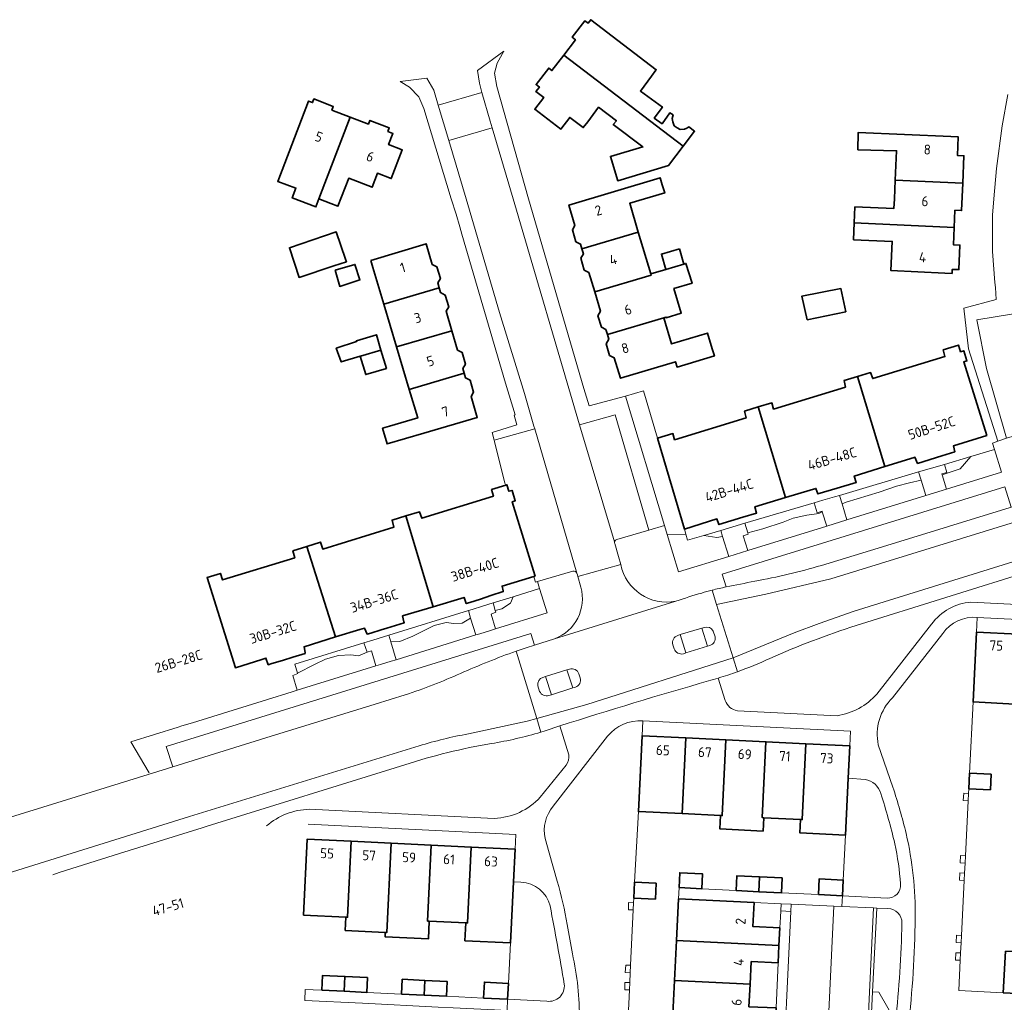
# Model space of a CAD drawing. Extents: x 150256 to 156914, y 461459 to 469481.
# Tile 149 of 256: x 155425 to 155558, y 461892 to 462024. Entities that reach past the tile are written whole.
import ezdxf
from ezdxf.enums import TextEntityAlignment as Align

# ---------------------------------------------------------------- set-up
doc = ezdxf.new("R2010")
doc.units = 0
doc.header["$LTSCALE"] = 0.75
for name, color, linetype, lineweight in [('B-RO-GR-BEPLANTING_CULTUUR_BODEMBEDEKKER-GV', 251, 'CONTINUOUS', 18), ('B-RO-GR-BEPLANTING_CULTUUR_HEESTERS-GV', 251, 'CONTINUOUS', 18), ('B-RO-GR-BEPLANTING_CULTUUR_VASTE PLANTENVAK-GV', 251, 'CONTINUOUS', 18), ('B-RO-IE-TERREINAFSCHEIDING_KUNSTMATIG_MUUR-G', 251, 'IE-TERREINAFSCHEIDING-KUNSTMATIG-DICHT', 18), ('B-RO-OG-BEBOUWING-GV', 6, 'CONTINUOUS', 35), ('B-RO-OG-BEBOUWING-T18', 1, 'CONTINUOUS', 18), ('B-RO-OG-TERREIN_CULTUURSCHEIDING-GV', 251, 'CONTINUOUS', 18), ('B-RO-VH-VERHARDING_ASFALT-GV', 251, 'CONTINUOUS', 18), ('B-RO-VH-VERHARDING_BEDRIJFSVLOERPLAAT-GV', 251, 'CONTINUOUS', 18), ('B-RO-VH-VERHARDING_BETONSTRAATSTEEN-GV', 251, 'CONTINUOUS', 18), ('B-RO-VH-VERHARDING_SIERBESTRATING-GV', 251, 'CONTINUOUS', 18), ('B-RO-VH-VERHARDING_STRAATBAKSTEEN-GV', 251, 'CONTINUOUS', 18), ('B-RO-VH-VERHARDING_TEGEL-GV', 251, 'CONTINUOUS', 18)]:
    doc.layers.add(name, color=color, linetype=linetype, lineweight=lineweight)
doc.styles.add('NLCS-ISO-M200-T18', font='NLCS-ISO.ttf', dxfattribs={"height": 360})
doc.linetypes.add('IE-TERREINAFSCHEIDING-KUNSTMATIG-DICHT', pattern='A,8,-1,[82,NLCS.SHX,S=0.75,R=90,X=0,Y=0],-1', length=10)

msp = doc.modelspace()

# ---------------------------------------------------------------- linework, layer by layer
at = {"layer": 'B-RO-GR-BEPLANTING_CULTUUR_BODEMBEDEKKER-GV'}
for points in [[(155539.312, 461921.716), (155537.017, 461921.9), (155536.642, 461914.228)], [(155536.642, 461914.228), (155536.345, 461908.16), (155536.237, 461906.04), (155542.249, 461905.725)], [(155492.884, 461907.857), (155491.885, 461907.906), (155491.482, 461899.679)], [(155542.367, 461904.3), (155540.853, 461904.37), (155540.302, 461893.076), (155541.149, 461893.052), (155543.398, 461889.124)], [(155491.482, 461899.679), (155491.194, 461894.223), (155491.086, 461892.084), (155496.373, 461891.82)], [(155543.318, 461888.406), (155543.398, 461889.124), (155541.149, 461893.052), (155540.302, 461893.076), (155539.563, 461877.937)]]:
    msp.add_lwpolyline(points, dxfattribs=at)
for points in [[(155541.415, 461919.81, 0.285641), (155539.312, 461921.716)], [(155543.295, 461913.057, 0.0189303), (155541.415, 461919.81)], [(155544.061, 461907.632, 0.0375576), (155543.295, 461913.057)], [(155496.807, 461904.66, 0.333704), (155492.884, 461907.857)], [(155542.249, 461905.725, 0.4719022), (155544.061, 461907.632)], [(155498.717, 461894.108, 0.0072065), (155496.807, 461904.66)], [(155544.252, 461902.367, 0.4206385), (155542.367, 461904.3)], [(155543.398, 461889.124, 0.0225014), (155544.252, 461902.367)], [(155496.373, 461891.82, 0.4974097), (155498.717, 461894.108)]]:
    msp.add_lwpolyline(points, format="xyb", dxfattribs=at)
at = {"layer": 'B-RO-GR-BEPLANTING_CULTUUR_HEESTERS-GV'}
msp.add_lwpolyline([(155514.915, 461955.481), (155511.305, 461967.744), (155509.425, 461974.13), (155506.984, 461973.416), (155512.245, 461955.949), (155512.611, 461954.734), (155515.123, 461954.776)], close=True, dxfattribs=at)
at = {"layer": 'B-RO-GR-BEPLANTING_CULTUUR_VASTE PLANTENVAK-GV'}
for points in [[(155563.114, 461947.297), (155562.257, 461950.01), (155538.101, 461942.483)], [(155553.56, 461945.628), (155561.547, 461945.229)], [(155540.863, 461933.234), (155548.258, 461942.665)], [(155519.495, 461935.39), (155520.435, 461932.356)], [(155522.068, 461930.984), (155535.518, 461930.317)], [(155499.323, 461925.053), (155498.117, 461928.932), (155496.136, 461928.279), (155495.574, 461928.104)], [(155477.233, 461923.687), (155450.58, 461915.426)], [(155495.492, 461919.324), (155498.975, 461923.651)], [(155464.333, 461917.693), (155489.273, 461916.473)]]:
    msp.add_lwpolyline(points, dxfattribs=at)
for points in [[(155548.258, 461942.665, -0.216989), (155553.56, 461945.628)], [(155538.101, 461942.483, 0.0282993), (155526.462, 461938.03)], [(155526.462, 461938.03, -0.0214635), (155522.088, 461936.246)], [(155522.088, 461936.246, -0.012391), (155519.495, 461935.39)], [(155535.518, 461930.317, 0.1764552), (155540.863, 461933.234)], [(155520.435, 461932.356, 0.2825653), (155522.068, 461930.984)], [(155495.574, 461928.104, -0.0338237), (155488.887, 461926.56)], [(155488.887, 461926.56, 0.037665), (155477.233, 461923.687)], [(155498.975, 461923.651, 0.1940895), (155499.323, 461925.053)], [(155489.273, 461916.473, 0.2011272), (155495.492, 461919.324)], [(155458.574, 461915.453, -0.1749677), (155464.333, 461917.693)]]:
    msp.add_lwpolyline(points, format="xyb", dxfattribs=at)
at = {"layer": 'B-RO-IE-TERREINAFSCHEIDING_KUNSTMATIG_MUUR-G'}
for points in [[(155553.369, 461922.563), (155553.855, 461932.167)], [(155553.267, 461920.466), (155553.235, 461919.826)], [(155553.186, 461918.839), (155552.816, 461911.425)], [(155553.235, 461919.826), (155553.186, 461918.839)], [(155508.715, 461917.395), (155508.198, 461907.85)], [(155536.345, 461908.16), (155536.642, 461914.228)], [(155552.816, 461911.425), (155552.767, 461910.436)], [(155552.767, 461910.436), (155552.7, 461909.095)], [(155552.651, 461908.099), (155552.281, 461900.675)], [(155552.7, 461909.095), (155552.651, 461908.099)], [(155508.097, 461905.719), (155508.067, 461905.101)], [(155508.02, 461904.118), (155507.659, 461896.658)], [(155508.067, 461905.101), (155508.02, 461904.118)], [(155524.32, 461905.13), (155527.953, 461904.953)], [(155527.907, 461903.994), (155527.866, 461903.17)], [(155527.953, 461904.953), (155527.907, 461903.994)], [(155529.281, 461903.928), (155529.327, 461904.887)], [(155528.049, 461878.37), (155529.281, 461903.928)], [(155552.281, 461900.675), (155552.231, 461899.679)], [(155491.194, 461894.223), (155491.482, 461899.679)], [(155552.231, 461899.679), (155552.164, 461898.327)], [(155552.114, 461897.337), (155551.912, 461893.277), (155557.923, 461892.957)], [(155552.164, 461898.327), (155552.114, 461897.337)], [(155507.659, 461896.658), (155507.611, 461895.662)], [(155507.611, 461895.662), (155507.546, 461894.324)], [(155463.798, 461893.411), (155464.881, 461893.359)], [(155507.546, 461894.324), (155507.498, 461893.332)], [(155507.498, 461893.332), (155507.139, 461885.887)]]:
    msp.add_lwpolyline(points, dxfattribs=at)
at = {"layer": 'B-RO-OG-BEBOUWING-GV'}
for points in [[(155510.475, 462016.534), (155511.071, 462017.337), (155511.134, 462017.422), (155502.29, 462024.162), (155501.929, 462023.689), (155501.495, 462024.02), (155499.797, 462021.792), (155500.232, 462021.461), (155498.648, 462019.383), (155514.761, 462007.104), (155516.292, 462009.128), (155515.508, 462009.696), (155515.238, 462009.534), (155514.941, 462009.399), (155514.346, 462009.372), (155513.941, 462009.561), (155513.535, 462009.858), (155513.346, 462010.372), (155513.265, 462010.832), (155513.401, 462011.318), (155512.968, 462011.615), (155511.914, 462010.129), (155510.86, 462010.886), (155511.956, 462012.386), (155509, 462014.547)], [(155498.648, 462019.383), (155497.065, 462017.306), (155496.63, 462017.637), (155494.93, 462015.406), (155495.364, 462015.075), (155494.902, 462014.468), (155495.975, 462013.65), (155494.747, 462012.094), (155498.271, 462009.415), (155499.469, 462010.986), (155501.273, 462009.61), (155501.879, 462010.405), (155503.358, 462012.346), (155505.755, 462010.536), (155505.334, 462010.014), (155509.321, 462007.018), (155504.95, 462005.732), (155505.944, 462002.456), (155512.779, 462004.483), (155514.761, 462007.104)], [(155465.637, 461999.993), (155469.854, 462011.034), (155467.388, 462011.976), (155467.579, 462012.477), (155464.966, 462013.48), (155464.773, 462012.975), (155464.226, 462013.183), (155460.094, 462002.362), (155462.535, 462001.446), (155462.045, 462000.14), (155465.228, 461998.924)], [(155469.854, 462011.034), (155465.637, 461999.993), (155467.263, 461999.366), (155468.196, 461999.006), (155469.652, 462002.778), (155472.803, 462001.562), (155473.531, 462003.45), (155475.395, 462002.732), (155476.874, 462006.623), (155475.032, 462007.326), (155475.609, 462008.836), (155474.939, 462009.092), (155475.13, 462009.591), (155472.51, 462010.591), (155472.32, 462010.092)], [(155543.355, 462002.536), (155552.456, 462002.125), (155552.623, 462005.818), (155551.742, 462005.857), (155551.854, 462008.355), (155550.855, 462008.4), (155538.374, 462008.964), (155538.373, 462008.903), (155538.323, 462006.63), (155543.545, 462006.493)], [(155501.103, 461993.253), (155508.703, 461995.514), (155507.543, 461999.411), (155512.263, 462000.816), (155511.945, 462001.881), (155511.659, 462002.84), (155499.34, 461999.164), (155500.161, 461996.411), (155499.81, 461995.805), (155500.281, 461994.226), (155500.908, 461993.906)], [(155552.456, 462002.125), (155543.355, 462002.536), (155543.233, 462000), (155543.171, 461998.709), (155537.908, 461998.924), (155537.828, 461996.749), (155551.303, 461996.141), (155551.408, 461998.473), (155552.29, 461998.433)], [(155537.828, 461996.749), (155537.745, 461994.489), (155542.957, 461994.262), (155542.767, 461990.322), (155550.024, 461989.994), (155551.023, 461989.949), (155551.048, 461990.499), (155551.937, 461990.459), (155552.086, 461993.769), (155551.198, 461993.809), (155551.303, 461996.141)], [(155467.637, 461990.955), (155469.343, 461991.521), (155469.223, 461991.875), (155467.977, 461995.547), (155461.661, 461993.405), (155462.964, 461989.405)], [(155501.103, 461993.253), (155501.297, 461992.6), (155500.972, 461992.02), (155501.409, 461990.4), (155502.052, 461990.07), (155502.824, 461987.473), (155510.424, 461989.734), (155510.382, 461989.878), (155508.703, 461995.514)], [(155472.619, 461991.698), (155472.906, 461990.74), (155474.379, 461985.817), (155481.854, 461988.011), (155481.663, 461988.662), (155482.013, 461989.262), (155481.55, 461990.847), (155480.928, 461991.168), (155480.114, 461993.94)], [(155514.254, 461993.265), (155511.821, 461992.563), (155512.438, 461990.49), (155514.865, 461991.212)], [(155467.819, 461990.408), (155468.44, 461988.192), (155471.173, 461989.079), (155470.483, 461991.172)], [(155512.137, 461983.984), (155512.423, 461984.069), (155512.451, 461983.975), (155514.504, 461984.583), (155513.518, 461987.909), (155515.957, 461988.624), (155515.132, 461991.291), (155514.865, 461991.212), (155512.438, 461990.49), (155510.382, 461989.878), (155510.424, 461989.734), (155502.824, 461987.473), (155503.597, 461984.877), (155503.245, 461984.253), (155503.723, 461982.685), (155504.343, 461982.37), (155504.535, 461981.723)], [(155483.551, 461982.231), (155482.783, 461984.846), (155483.135, 461985.447), (155482.664, 461987.026), (155482.045, 461987.36), (155481.854, 461988.011), (155474.379, 461985.817), (155476.106, 461980.046)], [(155536.699, 461984.763), (155536.029, 461987.907), (155530.778, 461986.894), (155531.482, 461983.707)], [(155518.68, 461979.783), (155518.047, 461981.904), (155513.187, 461980.456), (155512.137, 461983.984), (155504.535, 461981.723), (155504.728, 461981.075), (155504.382, 461980.467), (155504.843, 461978.893), (155505.473, 461978.569), (155506.294, 461975.812), (155513.72, 461978.029), (155513.931, 461977.322), (155518.966, 461978.825)], [(155474.007, 461979.614), (155473.393, 461981.689), (155470.695, 461980.867), (155470.724, 461980.762), (155467.964, 461979.866), (155468.651, 461978.015), (155471.213, 461978.78), (155471.265, 461978.796)], [(155476.106, 461980.046), (155477.824, 461974.305), (155485.239, 461976.482), (155485.054, 461977.109), (155485.399, 461977.71), (155484.933, 461979.297), (155484.318, 461979.617), (155483.551, 461982.231)], [(155538.243, 461976.04), (155541.936, 461963.9), (155545.905, 461965.129), (155546.017, 461965.164), (155546.366, 461964.324), (155549.622, 461965.356), (155551.385, 461965.915), (155551.19, 461966.69), (155555.686, 461968.113), (155552.594, 461978.02), (155553.016, 461978.152), (155552.589, 461979.517), (155552.168, 461979.385), (155551.887, 461980.285), (155549.821, 461979.647), (155550.053, 461978.738), (155540.325, 461975.763), (155540.037, 461976.586)], [(155471.213, 461978.78), (155471.947, 461976.319), (155474.74, 461977.136), (155474.007, 461979.614), (155471.265, 461978.796)], [(155475.17, 461969.36), (155474.211, 461969.078), (155474.834, 461966.953), (155479.786, 461968.406), (155486.989, 461970.52), (155486.153, 461973.367), (155486.496, 461973.959), (155486.036, 461975.538), (155485.423, 461975.854), (155485.239, 461976.482), (155477.824, 461974.305), (155478.97, 461970.475)], [(155538.243, 461976.04), (155536.448, 461975.494), (155536.632, 461974.632), (155526.94, 461971.664), (155526.73, 461972.498), (155524.884, 461971.94), (155528.575, 461959.734), (155531.876, 461960.723), (155532.65, 461960.955), (155532.904, 461960.22), (155535.523, 461960.992), (155538.086, 461961.747), (155537.833, 461962.628), (155541.936, 461963.9)], [(155511.305, 461967.744), (155514.915, 461955.481), (155519.316, 461956.844), (155519.58, 461956.077), (155522.818, 461957.074), (155524.648, 461957.638), (155524.417, 461958.487), (155528.575, 461959.734), (155524.884, 461971.94), (155523.037, 461971.381), (155523.236, 461970.468), (155513.603, 461967.53), (155513.372, 461968.344)], [(155481.033, 461945.008), (155485.214, 461946.274), (155485.46, 461945.561), (155485.505, 461945.43), (155485.981, 461945.584), (155487.409, 461946.044), (155488.838, 461946.505), (155490.499, 461947.04), (155490.478, 461947.132), (155490.331, 461947.79), (155494.601, 461949.094), (155494.775, 461949.147), (155494.556, 461949.86), (155491.697, 461959.17), (155492.11, 461959.297), (155491.678, 461960.702), (155491.266, 461960.575), (155490.994, 461961.46), (155490.833, 461961.411), (155488.918, 461960.829), (155489.163, 461959.923), (155479.514, 461956.933), (155479.204, 461957.8), (155477.357, 461957.245)], [(155481.033, 461945.008), (155477.357, 461957.245), (155475.509, 461956.69), (155475.756, 461955.744), (155466.152, 461952.772), (155465.865, 461953.726), (155463.997, 461953.131), (155467.885, 461940.93), (155471.152, 461941.941), (155471.774, 461942.133), (155472.14, 461941.311), (155472.618, 461941.459), (155474.051, 461941.903), (155474.78, 461942.129), (155477.132, 461942.858), (155477.102, 461942.981), (155476.913, 461943.76)], [(155462.108, 461938.208), (155463.78, 461938.72), (155463.759, 461938.846), (155463.629, 461939.614), (155467.885, 461940.93), (155463.997, 461953.131), (155462.128, 461952.535), (155462.374, 461951.622), (155452.633, 461948.618), (155452.363, 461949.5), (155450.563, 461948.937), (155454.366, 461936.779), (155457.923, 461937.907), (155458.478, 461938.083), (155458.795, 461937.195), (155459.274, 461937.342), (155460.708, 461937.78)], [(155559.942, 461941.3), (155554.318, 461941.577), (155553.855, 461932.167), (155559.479, 461931.89)], [(155514.632, 461917.106), (155515.131, 461927.324), (155509.214, 461927.613), (155508.715, 461917.395)], [(155520.525, 461927.061), (155515.131, 461927.324), (155514.632, 461917.106), (155519.79, 461916.854), (155520.025, 461916.843)], [(155520.525, 461927.061), (155520.025, 461916.843), (155519.79, 461916.854), (155519.702, 461915.043), (155525.543, 461914.758), (155525.631, 461916.56), (155525.419, 461916.571), (155525.918, 461926.797)], [(155531.312, 461926.534), (155525.918, 461926.797), (155525.419, 461916.571), (155525.631, 461916.56), (155530.57, 461916.319), (155530.812, 461916.307)], [(155530.57, 461916.319), (155530.482, 461914.529), (155536.642, 461914.228), (155537.017, 461921.9), (155537.229, 461926.245), (155531.312, 461926.534), (155530.812, 461916.307)], [(155553.369, 461922.563), (155553.267, 461920.466), (155556.185, 461920.322), (155556.289, 461922.42)], [(155470, 461913.382), (155464.073, 461913.672), (155463.572, 461903.428), (155469.276, 461903.15), (155469.5, 461903.139)], [(155475.393, 461913.118), (155470, 461913.382), (155469.5, 461903.139), (155469.276, 461903.15), (155469.189, 461901.366), (155474.577, 461901.104), (155474.807, 461901.092)], [(155480.511, 461902.618), (155480.286, 461902.629), (155480.787, 461912.854), (155475.393, 461913.118), (155474.807, 461901.092), (155474.577, 461901.104), (155474.548, 461900.511), (155480.393, 461900.225)], [(155480.787, 461912.854), (155480.286, 461902.629), (155480.511, 461902.618), (155485.448, 461902.376), (155485.68, 461902.364), (155486.181, 461912.59)], [(155485.448, 461902.376), (155485.331, 461899.98), (155491.482, 461899.679), (155491.885, 461907.906), (155492.1, 461912.301), (155486.181, 461912.59), (155485.68, 461902.364)], [(155514.2, 461907.13), (155517.283, 461906.984), (155517.378, 461908.981), (155514.295, 461909.128)], [(155525.051, 461908.582), (155522.006, 461908.729), (155521.91, 461906.731), (155524.955, 461906.584)], [(155525.051, 461908.582), (155524.955, 461906.584), (155528, 461906.437), (155528.097, 461908.435)], [(155532.989, 461906.207), (155536.237, 461906.04), (155536.345, 461908.16), (155533.097, 461908.326)], [(155508.198, 461907.85), (155508.097, 461905.719), (155511.008, 461905.581), (155511.109, 461907.713)], [(155514.118, 461905.629), (155513.843, 461900.004), (155527.678, 461899.328), (155527.794, 461901.694), (155524.161, 461901.872), (155524.32, 461905.13)], [(155527.678, 461899.328), (155513.843, 461900.004), (155513.579, 461894.611), (155523.781, 461894.112), (155523.93, 461897.171), (155527.564, 461896.993)], [(155558.201, 461898.578), (155557.923, 461892.957), (155570.88, 461892.317), (155570.98, 461892.312), (155571.107, 461894.894), (155567.469, 461895.074), (155567.619, 461898.113)], [(155466.032, 461893.303), (155469.054, 461893.158), (155469.15, 461895.155), (155466.129, 461895.301)], [(155469.15, 461895.155), (155469.054, 461893.158), (155472.075, 461893.012), (155472.171, 461895.01)], [(155476.782, 461892.779), (155479.808, 461892.633), (155479.904, 461894.631), (155476.878, 461894.777)], [(155482.834, 461892.488), (155482.93, 461894.485), (155479.904, 461894.631), (155479.808, 461892.633)], [(155491.194, 461894.223), (155487.951, 461894.386), (155487.844, 461892.246), (155491.086, 461892.084)], [(155527.162, 461888.54), (155527.277, 461890.902), (155523.632, 461891.08), (155523.781, 461894.112), (155513.579, 461894.611), (155513.316, 461889.217)]]:
    msp.add_lwpolyline(points, close=True, dxfattribs=at)
at = {"layer": 'B-RO-OG-TERREIN_CULTUURSCHEIDING-GV'}
for points in [[(155549.977, 461964.206), (155550.314, 461963.114), (155549.646, 461962.908), (155549.679, 461962.802), (155549.966, 461962.874), (155552.114, 461963.591), (155553.558, 461965.262)], [(155556.731, 461966.198), (155553.558, 461965.262), (155552.114, 461963.591), (155549.966, 461962.874), (155549.679, 461962.802), (155550.277, 461960.863), (155557.696, 461963.152)], [(155546.842, 461962.093), (155546.506, 461963.181), (155535.82, 461960.028), (155536.179, 461958.867), (155536.75, 461959.097), (155541.177, 461960.465), (155543.52, 461961.246), (155545.278, 461961.702)], [(155536.842, 461956.718), (155547.487, 461960.002), (155546.842, 461962.093), (155545.278, 461961.702), (155543.52, 461961.246), (155541.177, 461960.465), (155536.75, 461959.097), (155536.179, 461958.867)], [(155532.401, 461959.019), (155523.067, 461956.265), (155523.471, 461954.956), (155525.487, 461955.516), (155528.221, 461956.428), (155529.588, 461956.948), (155531.411, 461957.339), (155533.039, 461957.599), (155533.521, 461957.794), (155533.49, 461957.895), (155532.813, 461957.686)], [(155523.471, 461954.956), (155523.524, 461954.786), (155522.859, 461954.581), (155523.473, 461952.593), (155534.113, 461955.876), (155533.521, 461957.794), (155533.039, 461957.599), (155531.411, 461957.339), (155529.588, 461956.948), (155528.221, 461956.428), (155525.487, 461955.516)], [(155517.532, 461954.631), (155515.356, 461953.989), (155515.123, 461954.776), (155512.611, 461954.734), (155514.125, 461949.709), (155520.9, 461951.799), (155520.078, 461954.465), (155519.302, 461954.344)], [(155517.532, 461954.631), (155519.302, 461954.344), (155520.078, 461954.465), (155519.818, 461955.306)], [(155491.819, 461946.361), (155491.467, 461945.483), (155490.296, 461944.702), (155489.424, 461944.508), (155489.499, 461944.253), (155488.846, 461944.021), (155489.433, 461942.019), (155496.427, 461944.185), (155495.403, 461947.472)], [(155491.819, 461946.361), (155489.125, 461945.527), (155489.424, 461944.508), (155490.296, 461944.702), (155491.467, 461945.483)], [(155475.332, 461940.255), (155476.559, 461940.339), (155478.316, 461941.056), (155481.181, 461942.488), (155482.809, 461942.879), (155483.85, 461942.748), (155484.957, 461942.813), (155486.098, 461943.453), (155485.787, 461944.492), (155475.063, 461941.17)], [(155486.098, 461943.453), (155484.957, 461942.813), (155483.85, 461942.748), (155482.809, 461942.879), (155481.181, 461942.488), (155478.316, 461941.056), (155476.559, 461940.339), (155475.332, 461940.255), (155476.035, 461937.869), (155486.776, 461941.196)], [(155462.76, 461936.049), (155465.035, 461937.214), (155466.532, 461937.93), (155468.29, 461938.451), (155469.918, 461938.516), (155470.96, 461938.386), (155472.128, 461938.878), (155471.701, 461940.128), (155462.399, 461937.246)], [(155472.128, 461938.878), (155470.96, 461938.386), (155469.918, 461938.516), (155468.29, 461938.451), (155466.532, 461937.93), (155465.035, 461937.214), (155462.76, 461936.049), (155462.78, 461935.984), (155462.125, 461935.738), (155462.698, 461933.738), (155473.33, 461937.031), (155472.725, 461939.04)]]:
    msp.add_lwpolyline(points, close=True, dxfattribs=at)
for points in [[(155533.394, 461950.581), (155542.213, 461953.247), (155558.871, 461958.391), (155558.997, 461958.435), (155558.148, 461961.175), (155520.035, 461949.411), (155520.554, 461947.672)], [(155553.369, 461922.563), (155553.855, 461932.167), (155554.318, 461941.577), (155554.417, 461943.575)], [(155493.579, 461939.46), (155494.725, 461939.826), (155494.207, 461941.377), (155445.043, 461926.168), (155445.914, 461923.421), (155458.488, 461927.321), (155473.229, 461931.89), (155477.263, 461933.125)], [(155549.753, 461941.381), (155542.985, 461932.716)], [(155492.22, 461939.026), (155493.579, 461939.46)], [(155508.097, 461905.719), (155508.198, 461907.85), (155508.715, 461917.395), (155509.214, 461927.613), (155509.311, 461929.611)], [(155504.574, 461927.568), (155497.215, 461918.109)], [(155541.067, 461926.388), (155543.033, 461920.684)], [(155570.88, 461892.317), (155557.923, 461892.957), (155551.912, 461893.277), (155552.114, 461897.337), (155551.463, 461897.369), (155551.512, 461898.36), (155552.164, 461898.327), (155552.231, 461899.679), (155551.571, 461899.715), (155551.624, 461900.71), (155552.281, 461900.675), (155552.651, 461908.099), (155552.007, 461908.126), (155552.048, 461909.121), (155552.7, 461909.095), (155552.767, 461910.436), (155552.117, 461910.466), (155552.164, 461911.455), (155552.816, 461911.425), (155553.186, 461918.839), (155552.53, 461918.875), (155552.584, 461919.861), (155553.235, 461919.826), (155553.267, 461920.466), (155553.369, 461922.563)], [(155496.137, 461913.756), (155496.676, 461911.84), (155497.786, 461907.996)], [(155507.139, 461885.887), (155507.498, 461893.332), (155506.875, 461893.347), (155506.899, 461894.34), (155507.546, 461894.324), (155507.611, 461895.662), (155506.953, 461895.705), (155507.017, 461896.699), (155507.659, 461896.658), (155508.02, 461904.118), (155507.38, 461904.134), (155507.405, 461905.118), (155508.067, 461905.101), (155508.097, 461905.719)], [(155499.119, 461902.141), (155499.822, 461898.21)]]:
    msp.add_lwpolyline(points, dxfattribs=at)
for points in [[(155524.405, 461948.451, 0.0262313), (155533.394, 461950.581)], [(155520.554, 461947.672, 0.0023966), (155524.405, 461948.451)], [(155554.417, 461943.575, 0.2702602), (155549.753, 461941.381)], [(155484.731, 461936.021, -0.0171901), (155492.22, 461939.026)], [(155477.263, 461933.125, 0.026245), (155484.731, 461936.021)], [(155542.985, 461932.716, 0.2544254), (155541.067, 461926.388)], [(155509.311, 461929.611, 0.2468442), (155504.574, 461927.568)], [(155543.033, 461920.684, -0.0201761), (155544.825, 461914.427)], [(155497.215, 461918.109, 0.2283933), (155496.137, 461913.756)], [(155544.825, 461914.427, -0.0610482), (155546.033, 461903.024)], [(155497.786, 461907.996, -0.0261377), (155499.119, 461902.141)], [(155546.033, 461903.024, -0.0263922), (155545.113, 461888.321)], [(155499.822, 461898.21, -0.0586211), (155500.758, 461889.271)]]:
    msp.add_lwpolyline(points, format="xyb", dxfattribs=at)
at = {"layer": 'B-RO-VH-VERHARDING_ASFALT-GV'}
for points in [[(155518.651, 461947.239), (155519.25, 461945.324), (155525.905, 461946.712), (155534.676, 461948.755), (155558.983, 461956.277), (155580.544, 461962.924), (155598.971, 461968.696), (155617.208, 461974.49), (155624.801, 461977.122), (155632.342, 461980.053), (155639.787, 461983.15), (155654.684, 461989.573), (155654.056, 461991.203), (155650.408, 461989.646), (155638.028, 461984.424), (155635.961, 461983.563)], [(155658.088, 461980.737), (155657.464, 461982.357), (155646.622, 461978.34), (155634.097, 461974.277), (155585.838, 461959.266), (155559.94, 461951.267), (155537.834, 461944.401), (155533.083, 461942.768), (155529.702, 461941.468), (155521.497, 461938.137), (155522.088, 461936.246)], [(155608.951, 461973.88), (155594.204, 461969.293), (155575.62, 461963.582), (155574.449, 461963.219), (155561.981, 461959.359), (155558.997, 461958.435), (155558.871, 461958.391), (155542.213, 461953.247), (155533.394, 461950.581)], [(155538.101, 461942.483), (155562.257, 461950.01), (155564.076, 461950.572), (155632.28, 461971.647)], [(155494.725, 461939.826), (155493.579, 461939.46), (155492.22, 461939.026), (155495.006, 461929.954), (155501.76, 461931.842), (155521.497, 461938.137), (155519.25, 461945.324), (155518.651, 461947.239)], [(155513.766, 461945.739), (155497.396, 461940.667), (155494.725, 461939.826)], [(155515.136, 461938.783), (155514.36, 461941.248), (155514.029, 461941.134)], [(155514.029, 461941.134), (155514.36, 461941.248)], [(155514.36, 461941.248), (155517.255, 461942.104), (155517.61, 461942.214)], [(155517.61, 461942.214), (155517.255, 461942.104), (155518.03, 461939.689), (155518.366, 461939.798)], [(155519.057, 461940.965), (155518.801, 461941.729)], [(155518.801, 461941.729), (155519.057, 461940.965)], [(155513.357, 461939.886), (155513.539, 461939.343)], [(155513.539, 461939.343), (155513.357, 461939.886)], [(155485.796, 461927.861), (155493.697, 461929.588), (155495.006, 461929.954), (155492.22, 461939.026)], [(155518.366, 461939.798), (155518.03, 461939.689), (155515.136, 461938.783), (155514.791, 461938.664)], [(155514.791, 461938.664), (155515.136, 461938.783)], [(155522.088, 461936.246), (155521.497, 461938.137), (155501.76, 461931.842), (155495.006, 461929.954)], [(155495.841, 461935.487), (155496.189, 461935.589), (155499.09, 461936.493), (155499.429, 461936.602)], [(155499.429, 461936.602), (155499.09, 461936.493)], [(155499.09, 461936.493), (155499.874, 461934.059), (155500.217, 461934.162)], [(155500.868, 461935.413), (155500.696, 461935.952)], [(155500.696, 461935.952), (155500.868, 461935.413)], [(155496.981, 461933.144), (155496.189, 461935.589), (155495.841, 461935.487)], [(155495.164, 461934.35), (155495.402, 461933.591)], [(155495.402, 461933.591), (155495.164, 461934.35)], [(155499.874, 461934.059), (155496.981, 461933.144), (155496.64, 461933.038)], [(155500.217, 461934.162), (155499.874, 461934.059)], [(155477.263, 461933.125), (155473.229, 461931.89), (155458.488, 461927.321), (155445.914, 461923.421), (155445.235, 461923.211), (155430.276, 461918.574), (155409.635, 461912.2), (155406.507, 461911.381), (155401.482, 461910.332), (155401.281, 461910.959)], [(155496.64, 461933.038), (155496.981, 461933.144)], [(155495.574, 461928.104), (155495.006, 461929.954), (155493.697, 461929.588), (155485.796, 461927.861)], [(155495.006, 461929.954), (155495.574, 461928.104), (155496.136, 461928.279), (155498.117, 461928.932), (155498.131, 461928.936)], [(155409.521, 461904.686), (155413.482, 461905.906), (155448.192, 461916.708), (155479.141, 461926.238)], [(155479.141, 461926.238), (155448.192, 461916.708), (155413.482, 461905.906), (155409.521, 461904.686)], [(155429.746, 461908.878), (155430.593, 461909.191), (155438.74, 461911.719), (155449.91, 461915.215), (155450.58, 461915.426), (155477.233, 461923.687)]]:
    msp.add_lwpolyline(points, dxfattribs=at)
msp.add_lwpolyline([(155519.25, 461945.324), (155521.497, 461938.137), (155529.702, 461941.468), (155533.083, 461942.768), (155537.834, 461944.401), (155559.94, 461951.267), (155585.838, 461959.266), (155634.097, 461974.277), (155646.622, 461978.34), (155657.464, 461982.357), (155654.684, 461989.573), (155639.787, 461983.15), (155632.342, 461980.053), (155624.801, 461977.122), (155617.208, 461974.49), (155598.971, 461968.696), (155580.544, 461962.924), (155558.983, 461956.277), (155534.676, 461948.755), (155525.905, 461946.712)], close=True, dxfattribs=at)
for points in [[(155533.394, 461950.581, -0.0262313), (155524.405, 461948.451)], [(155524.405, 461948.451, -0.0023966), (155520.554, 461947.672)], [(155517.256, 461946.853, 0.0170964), (155513.766, 461945.739)], [(155518.651, 461947.239, 0.0430841), (155517.256, 461946.853)], [(155520.554, 461947.672, 0.0195091), (155518.651, 461947.239)], [(155526.462, 461938.03, -0.0282993), (155538.101, 461942.483)], [(155518.801, 461941.729, 0.3602902), (155517.61, 461942.214)], [(155517.61, 461942.214, -0.3602902), (155518.801, 461941.729)], [(155514.029, 461941.134, 0.4154245), (155513.357, 461939.886)], [(155513.357, 461939.886, -0.4154245), (155514.029, 461941.134)], [(155518.366, 461939.798, 0.4175495), (155519.057, 461940.965)], [(155519.057, 461940.965, -0.4175495), (155518.366, 461939.798)], [(155492.22, 461939.026, 0.0171901), (155484.731, 461936.021)], [(155513.539, 461939.343, 0.3952153), (155514.791, 461938.664)], [(155514.791, 461938.664, -0.3952153), (155513.539, 461939.343)], [(155522.088, 461936.246, 0.0214635), (155526.462, 461938.03)], [(155484.731, 461936.021, -0.026245), (155477.263, 461933.125)], [(155500.696, 461935.952, 0.4054604), (155499.429, 461936.602)], [(155499.429, 461936.602, -0.4054604), (155500.696, 461935.952)], [(155519.495, 461935.39, 0.012391), (155522.088, 461936.246)], [(155495.841, 461935.487, 0.3758408), (155495.164, 461934.35)], [(155495.164, 461934.35, -0.3758408), (155495.841, 461935.487)], [(155498.131, 461928.936, -0.0068957), (155518.151, 461935.002)], [(155500.217, 461934.162, 0.4126027), (155500.868, 461935.413)], [(155500.868, 461935.413, -0.4126027), (155500.217, 461934.162)], [(155518.151, 461935.002, 0.0062876), (155519.495, 461935.39)], [(155495.402, 461933.591, 0.3842322), (155496.64, 461933.038)], [(155496.64, 461933.038, -0.3842322), (155495.402, 461933.591)], [(155488.887, 461926.56, 0.0338237), (155495.574, 461928.104)], [(155477.233, 461923.687, -0.037665), (155488.887, 461926.56)], [(155479.141, 461926.238, -0.0323261), (155485.796, 461927.861)], [(155485.796, 461927.861, 0.0323261), (155479.141, 461926.238)]]:
    msp.add_lwpolyline(points, format="xyb", dxfattribs=at)
at = {"layer": 'B-RO-VH-VERHARDING_BEDRIJFSVLOERPLAAT-GV'}
for points in [[(155553.235, 461919.826), (155552.584, 461919.861), (155552.53, 461918.875), (155553.186, 461918.839)], [(155552.816, 461911.425), (155552.164, 461911.455), (155552.117, 461910.466), (155552.767, 461910.436)], [(155552.7, 461909.095), (155552.048, 461909.121), (155552.007, 461908.126), (155552.651, 461908.099)], [(155508.02, 461904.118), (155508.067, 461905.101), (155507.405, 461905.118), (155507.38, 461904.134)], [(155527.953, 461904.953), (155527.907, 461903.994), (155529.281, 461903.928), (155529.327, 461904.887)], [(155552.231, 461899.679), (155552.281, 461900.675), (155551.624, 461900.71), (155551.571, 461899.715)], [(155552.164, 461898.327), (155551.512, 461898.36), (155551.463, 461897.369), (155552.114, 461897.337)], [(155507.659, 461896.658), (155507.017, 461896.699), (155506.953, 461895.705), (155507.611, 461895.662)], [(155507.546, 461894.324), (155506.899, 461894.34), (155506.875, 461893.347), (155507.498, 461893.332)]]:
    msp.add_lwpolyline(points, close=True, dxfattribs=at)
msp.add_lwpolyline([(155539.563, 461877.937), (155540.302, 461893.076), (155540.853, 461904.37), (155540.443, 461904.388), (155539.153, 461877.857), (155534.064, 461878.092), (155534.043, 461877.693), (155534.174, 461877.686)], dxfattribs=at)
at = {"layer": 'B-RO-VH-VERHARDING_BETONSTRAATSTEEN-GV'}
for points in [[(155563.31, 461968.673), (155560.288, 461979.531), (155559.288, 461984.512), (155554.357, 461983.705), (155555.665, 461977.118), (155558.379, 461967.736)], [(155505.582, 461970.896), (155500.797, 461969.532), (155505.516, 461953.749)], [(155505.819, 461954.083), (155510.141, 461955.315), (155505.582, 461970.896)], [(155500.434, 461949.548), (155494.738, 461969.009), (155489.272, 461967.473)], [(155489.272, 461967.473), (155489.325, 461967.283), (155490.697, 461961.661), (155490.833, 461961.411), (155490.994, 461961.46), (155491.266, 461960.575), (155491.678, 461960.702), (155492.11, 461959.297), (155491.697, 461959.17), (155494.556, 461949.86), (155494.775, 461949.147), (155494.601, 461949.094), (155494.781, 461948.463), (155494.825, 461948.309), (155495.115, 461948.399), (155499.899, 461949.788)]]:
    msp.add_lwpolyline(points, dxfattribs=at)
for points in [[(155505.516, 461953.749, -0.2999749), (155505.819, 461954.083)], [(155499.899, 461949.788, -0.4114303), (155500.434, 461949.548)]]:
    msp.add_lwpolyline(points, format="xyb", dxfattribs=at)
for points in [[(155533.828, 461878.103), (155535.078, 461904.629), (155529.327, 461904.887), (155529.281, 461903.928), (155528.049, 461878.37)], [(155533.828, 461878.103), (155534.064, 461878.092), (155539.153, 461877.857), (155540.443, 461904.388), (155536.162, 461904.58), (155535.078, 461904.629)]]:
    msp.add_lwpolyline(points, close=True, dxfattribs=at)
at = {"layer": 'B-RO-VH-VERHARDING_SIERBESTRATING-GV'}
for points in [[(155549.679, 461962.802), (155549.646, 461962.908), (155550.314, 461963.114), (155549.977, 461964.206), (155546.506, 461963.181), (155546.842, 461962.093), (155547.487, 461960.002), (155550.277, 461960.863)], [(155535.143, 461959.828), (155533.609, 461959.375), (155532.401, 461959.019), (155532.813, 461957.686), (155533.49, 461957.895), (155533.521, 461957.794), (155534.113, 461955.876), (155536.842, 461956.718), (155536.179, 461958.867), (155535.82, 461960.028)], [(155520.9, 461951.799), (155523.473, 461952.593), (155522.859, 461954.581), (155523.524, 461954.786), (155523.471, 461954.956), (155523.067, 461956.265), (155519.818, 461955.306), (155520.078, 461954.465)], [(155489.125, 461945.527), (155487.715, 461945.09), (155486.284, 461944.646), (155485.787, 461944.492), (155486.098, 461943.453), (155486.776, 461941.196), (155487.34, 461941.37), (155488.772, 461941.814), (155489.433, 461942.019), (155488.846, 461944.021), (155489.499, 461944.253), (155489.424, 461944.508)], [(155474.347, 461940.948), (155472.914, 461940.504), (155471.701, 461940.128), (155472.128, 461938.878), (155472.725, 461939.04), (155473.33, 461937.031), (155473.932, 461937.217), (155475.365, 461937.661), (155476.035, 461937.869), (155475.332, 461940.255), (155475.063, 461941.17)]]:
    msp.add_lwpolyline(points, close=True, dxfattribs=at)
at = {"layer": 'B-RO-VH-VERHARDING_STRAATBAKSTEEN-GV'}
msp.add_lwpolyline([(155481.735, 462012.635), (155483.139, 462007.891), (155488.988, 462009.602), (155488.733, 462010.465), (155487.624, 462014.363)], close=True, dxfattribs=at)
for points in [[(155505.516, 461953.749), (155500.797, 461969.532), (155491.821, 462000), (155488.988, 462009.602), (155483.139, 462007.891)], [(155483.139, 462007.891), (155485.475, 462000), (155489.977, 461984.68), (155493.343, 461973.753), (155494.634, 461969.364), (155494.738, 461969.009), (155500.434, 461949.548), (155500.499, 461949.296), (155500.559, 461949.084), (155506.334, 461950.702), (155506.04, 461951.764), (155505.544, 461953.521)], [(155561.547, 461945.229), (155553.56, 461945.628)], [(155548.258, 461942.665), (155540.863, 461933.234)], [(155554.417, 461943.575), (155581.844, 461942.226), (155581.746, 461940.228), (155581.547, 461936.183), (155582.546, 461936.134)], [(155542.985, 461932.716), (155549.753, 461941.381)], [(155520.435, 461932.356), (155519.495, 461935.39)], [(155535.518, 461930.317), (155522.068, 461930.984)], [(155509.311, 461929.611), (155537.327, 461928.242), (155537.229, 461926.245), (155537.017, 461921.9), (155539.312, 461921.716)], [(155498.131, 461928.936), (155498.117, 461928.932), (155499.323, 461925.053)], [(155497.215, 461918.109), (155504.574, 461927.568)], [(155543.033, 461920.684), (155541.067, 461926.388)], [(155498.975, 461923.651), (155495.492, 461919.324)], [(155489.273, 461916.473), (155464.333, 461917.693)], [(155464.171, 461915.67), (155492.198, 461914.298), (155492.1, 461912.301), (155491.885, 461907.906), (155492.884, 461907.857)], [(155497.786, 461907.996), (155496.676, 461911.84), (155496.137, 461913.756)], [(155542.249, 461905.725), (155536.237, 461906.04), (155536.162, 461904.58), (155540.443, 461904.388), (155540.853, 461904.37), (155542.367, 461904.3)], [(155499.822, 461898.21), (155499.119, 461902.141)], [(155496.373, 461891.82), (155491.086, 461892.084), (155491.009, 461890.553), (155494.703, 461890.357), (155495.104, 461890.336), (155495.099, 461890.236), (155497.096, 461890.158)]]:
    msp.add_lwpolyline(points, dxfattribs=at)
for points in [[(155505.544, 461953.521, -0.1403881), (155505.516, 461953.749)], [(155553.56, 461945.628, 0.216989), (155548.258, 461942.665)], [(155549.753, 461941.381, -0.2702602), (155554.417, 461943.575)], [(155518.151, 461935.002, 0.0068957), (155498.131, 461928.936)], [(155519.495, 461935.39, -0.0062876), (155518.151, 461935.002)], [(155540.863, 461933.234, -0.1764552), (155535.518, 461930.317)], [(155522.068, 461930.984, -0.2825653), (155520.435, 461932.356)], [(155541.067, 461926.388, -0.2544254), (155542.985, 461932.716)], [(155504.574, 461927.568, -0.2468442), (155509.311, 461929.611)], [(155499.323, 461925.053, -0.1940895), (155498.975, 461923.651)], [(155539.312, 461921.716, -0.285641), (155541.415, 461919.81)], [(155544.825, 461914.427, 0.0201761), (155543.033, 461920.684)], [(155495.492, 461919.324, -0.2011272), (155489.273, 461916.473)], [(155541.415, 461919.81, -0.0189303), (155543.295, 461913.057)], [(155464.333, 461917.693, 0.1749677), (155458.574, 461915.453)], [(155496.137, 461913.756, -0.2283933), (155497.215, 461918.109)], [(155546.033, 461903.024, 0.0610482), (155544.825, 461914.427)], [(155543.295, 461913.057, -0.0375576), (155544.061, 461907.632)], [(155499.119, 461902.141, 0.0261377), (155497.786, 461907.996)], [(155492.884, 461907.857, -0.333704), (155496.807, 461904.66)], [(155544.061, 461907.632, -0.4719022), (155542.249, 461905.725)], [(155496.807, 461904.66, -0.0072065), (155498.717, 461894.108)], [(155542.367, 461904.3, -0.4206385), (155544.252, 461902.367)], [(155545.113, 461888.321, 0.0263922), (155546.033, 461903.024)], [(155544.252, 461902.367, -0.0225014), (155543.398, 461889.124)], [(155500.758, 461889.271, 0.0586211), (155499.822, 461898.21)], [(155498.717, 461894.108, -0.4974097), (155496.373, 461891.82)]]:
    msp.add_lwpolyline(points, format="xyb", dxfattribs=at)
at = {"layer": 'B-RO-VH-VERHARDING_TEGEL-GV'}
for points in [[(155501.37, 461974.446), (155493.9, 462000), (155489.609, 462015.158), (155489.312, 462016.957), (155489.656, 462018.32), (155490.576, 462019.91), (155487.022, 462017.327), (155487.269, 462015.609), (155487.624, 462014.363), (155488.733, 462010.465), (155488.988, 462009.602), (155491.821, 462000), (155500.797, 461969.532), (155505.582, 461970.896), (155510.141, 461955.315), (155512.245, 461955.949), (155506.984, 461973.416), (155502.088, 461972.1)], [(155494.738, 461969.009), (155494.634, 461969.364), (155493.343, 461973.753), (155489.977, 461984.68), (155485.475, 462000), (155483.139, 462007.891), (155481.735, 462012.635), (155481.135, 462014.66), (155480.177, 462016.27), (155476.596, 462015.847), (155477.866, 462015.075), (155479.123, 462013.765), (155479.789, 462012.176), (155483.451, 462000), (155484.13, 461997.935), (155484.641, 461996.253), (155484.901, 461995.256), (155490.804, 461975.172), (155492.111, 461970.876), (155491.956, 461970.833), (155492.337, 461969.514), (155488.984, 461968.501), (155489.272, 461967.473)], [(155517.255, 461942.104), (155514.36, 461941.248), (155515.136, 461938.783), (155518.03, 461939.689)], [(155496.981, 461933.144), (155499.874, 461934.059), (155499.09, 461936.493), (155496.189, 461935.589)], [(155517.283, 461906.984), (155514.2, 461907.13), (155514.118, 461905.629), (155524.32, 461905.13), (155527.953, 461904.953), (155529.327, 461904.887), (155535.078, 461904.629), (155536.162, 461904.58), (155536.237, 461906.04), (155532.989, 461906.207), (155528, 461906.437), (155524.955, 461906.584), (155521.91, 461906.731)], [(155527.866, 461903.17), (155527.794, 461901.694), (155527.678, 461899.328), (155527.564, 461896.993), (155527.277, 461890.902), (155527.162, 461888.54), (155527.047, 461886.185), (155526.743, 461879.789), (155526.617, 461877.221), (155527.991, 461877.155), (155528.049, 461878.37), (155529.281, 461903.928), (155527.907, 461903.994)], [(155469.054, 461893.158), (155466.032, 461893.303), (155464.881, 461893.359), (155463.798, 461893.411), (155463.724, 461891.927), (155471.502, 461891.542), (155481.738, 461891.035), (155483.735, 461890.937), (155489.294, 461890.643), (155491.009, 461890.553), (155491.086, 461892.084), (155487.844, 461892.246), (155482.834, 461892.488), (155479.808, 461892.633), (155476.782, 461892.779), (155472.075, 461893.012)]]:
    msp.add_lwpolyline(points, close=True, dxfattribs=at)
for points in [[(155558.539, 462014.071), (155557.757, 462009.845), (155557.007, 462004.1), (155556.648, 462000), (155556.455, 461997.792), (155556.478, 461992.922), (155556.806, 461988.709), (155556.856, 461988.057), (155556.982, 461986.456), (155552.613, 461985.26), (155553.253, 461979.78), (155557.191, 461967.316), (155558.379, 461967.736), (155555.665, 461977.118), (155554.357, 461983.705), (155559.288, 461984.512)], [(155520.554, 461947.672), (155520.035, 461949.411), (155558.148, 461961.175), (155558.997, 461958.435), (155561.981, 461959.359), (155561.775, 461960.023), (155563.9, 461966.619), (155563.702, 461967.316), (155563.364, 461968.44), (155563.31, 461968.673)], [(155562.735, 461968.984), (155558.379, 461967.736), (155557.191, 461967.316), (155556.459, 461967.057)], [(155556.459, 461967.057), (155556.731, 461966.198), (155557.696, 461963.152), (155550.277, 461960.863), (155547.487, 461960.002), (155536.842, 461956.718), (155534.113, 461955.876), (155523.473, 461952.593), (155520.9, 461951.799), (155514.125, 461949.709), (155512.611, 461954.734), (155512.245, 461955.949), (155510.141, 461955.315), (155505.819, 461954.083)], [(155505.544, 461953.521), (155506.04, 461951.764), (155506.334, 461950.702)], [(155506.334, 461950.702), (155500.559, 461949.084), (155500.959, 461947.661)], [(155499.899, 461949.788), (155495.115, 461948.399), (155495.403, 461947.472), (155496.427, 461944.185), (155489.433, 461942.019), (155488.772, 461941.814), (155487.34, 461941.37), (155486.776, 461941.196), (155476.035, 461937.869)], [(155500.959, 461947.661), (155500.559, 461949.084), (155500.499, 461949.296), (155500.434, 461949.548)], [(155497.396, 461940.667), (155513.766, 461945.739)], [(155445.235, 461923.211), (155445.914, 461923.421), (155445.043, 461926.168), (155494.207, 461941.377), (155494.725, 461939.826), (155497.396, 461940.667)], [(155476.035, 461937.869), (155475.365, 461937.661), (155473.932, 461937.217), (155473.33, 461937.031), (155462.698, 461933.738), (155462.01, 461933.525), (155460.579, 461933.082), (155460.018, 461932.908), (155449.31, 461929.592), (155448.602, 461929.372), (155447.169, 461928.928), (155446.638, 461928.764), (155440.251, 461926.786), (155442.76, 461922.629)]]:
    msp.add_lwpolyline(points, dxfattribs=at)
for points in [[(155505.516, 461953.749, 0.1403881), (155505.544, 461953.521)], [(155505.819, 461954.083, 0.2999749), (155505.516, 461953.749)], [(155513.766, 461945.739, -0.4134753), (155506.334, 461950.702)], [(155506.334, 461950.702, 0.4134753), (155513.766, 461945.739)], [(155500.434, 461949.548, 0.4114303), (155499.899, 461949.788)], [(155500.959, 461947.661, -0.3888105), (155497.396, 461940.667)], [(155497.396, 461940.667, 0.3888105), (155500.959, 461947.661)], [(155513.766, 461945.739, -0.0170964), (155517.256, 461946.853)], [(155517.256, 461946.853, -0.0430841), (155518.651, 461947.239)], [(155518.651, 461947.239, -0.0195091), (155520.554, 461947.672)]]:
    msp.add_lwpolyline(points, format="xyb", dxfattribs=at)

# ---------------------------------------------------------------- texts
at = {"layer": 'B-RO-OG-BEBOUWING-T18', "style": 'NLCS-ISO-M200-T18'}
for s, rotation, p in [('5', 339, (155465.634, 462008.364)), ('8', 357.5, (155547.678, 462006.656)), ('6', 339, (155472.566, 462005.696)), ('6', 357.5, (155547.371, 461999.685)), ('2', 16.6, (155503.322, 461998.455)), ('4', 357.5, (155547.037, 461992.132)), ('4', 16.6, (155505.305, 461991.805)), ('1', 16.4, (155476.947, 461990.745)), ('6', 16.6, (155507.313, 461985.072)), ('3', 16.4, (155478.951, 461983.965)), ('8', 16.9, (155506.927, 461979.882)), ('5', 16.4, (155480.674, 461978.133)), ('7', 16.4, (155482.69, 461971.312)), ('50B-52C', 17.6, (155548.253, 461969.119)), ('46B-48C', 16.4, (155534.843, 461964.961)), ('42B-44C', 17.1, (155520.961, 461960.688)), ('38B-40C', 17.9, (155486.672, 461950.009)), ('34B-36C', 17.2, (155473.082, 461945.79)), ('30B-32C', 17, (155459.439, 461941.575)), ('75', 357.2, (155556.985, 461939.781)), ('26B-28C', 16.9, (155446.708, 461937.656)), ('65', 357.2, (155512.022, 461925.66)), ('67', 357.2, (155517.677, 461925.384)), ('69', 357.2, (155523.07, 461925.12)), ('71', 357.2, (155528.464, 461924.857)), ('73', 357.2, (155534.119, 461924.58)), ('55', 357.2, (155466.74, 461911.754)), ('57', 357.2, (155472.4, 461911.477)), ('59', 357.2, (155477.794, 461911.213)), ('61', 357.2, (155483.187, 461910.949)), ('63', 357.2, (155488.844, 461910.672)), ('47-51', 16.1, (155445.278, 461904.526)), ('2', 87.2, (155522.499, 461902.584)), ('4', 87.2, (155522.23, 461897.074)), ('6', 87.2, (155521.966, 461891.681))]:
    msp.add_text(s, height=1.35, rotation=rotation, dxfattribs=at).set_placement(p, align=Align.MIDDLE)

doc.saveas('drawing.dxf')
